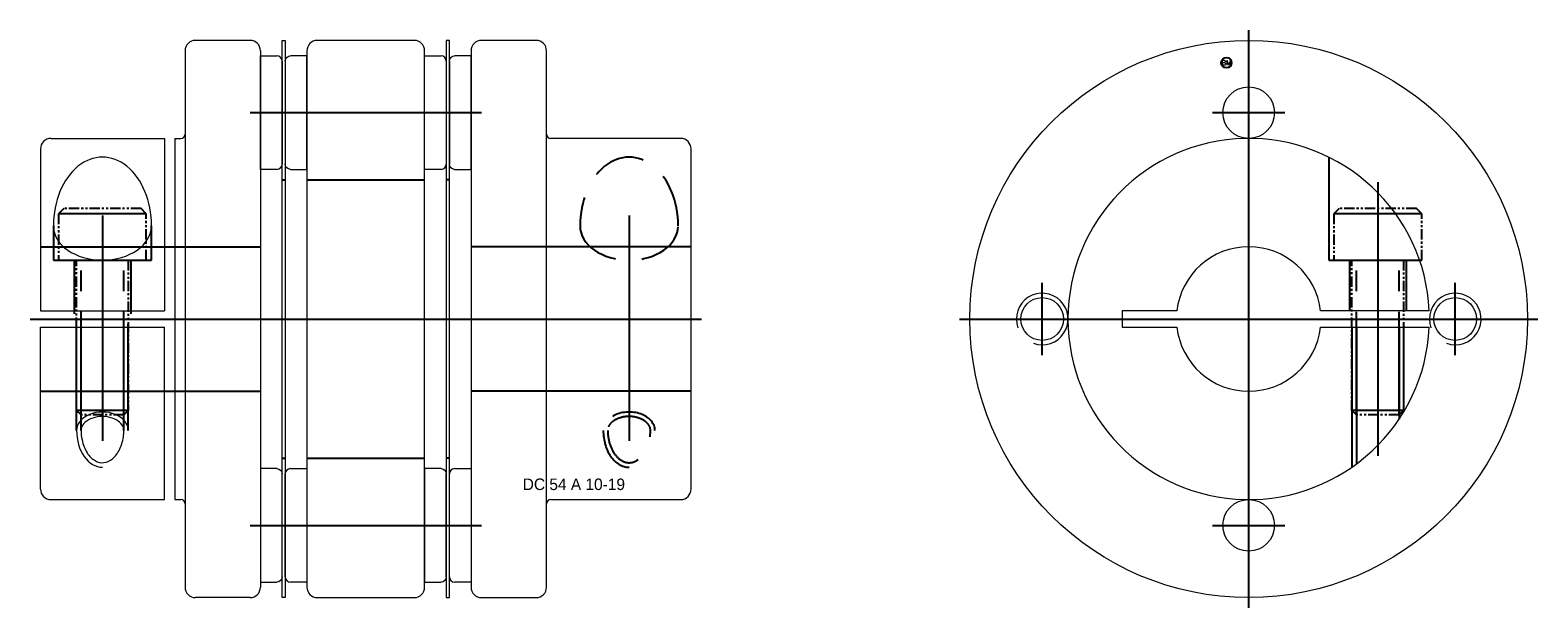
# Model space of a CAD drawing. Extents: x -22 to 124, y -28 to 28.
import ezdxf
from ezdxf.enums import TextEntityAlignment as Align

# ---------------------------------------------------------------- set-up
doc = ezdxf.new("R2010")
doc.units = 0
doc.header["$LTSCALE"] = 8
for name, pattern in [('CENTER', [50.8, 31.75, -6.35, 6.35, -6.35]), ('HIDDEN', [9.525, 6.35, -3.175]), ('PHANTOM', [2.5, 1.25, -0.25, 0.25, -0.25, 0.25, -0.25])]:
    doc.linetypes.add(name, pattern=pattern)
doc.layers.get('0').update_dxf_attribs({"linetype": 'CONTINUOUS', "lineweight": 18})
for name, color, linetype in [('BOM', 6, 'CONTINUOUS'), ('CENTER', 1, 'CENTER'), ('HIDDEN', 2, 'HIDDEN'), ('PHANTOM', 6, 'PHANTOM')]:
    doc.layers.add(name, color=color, linetype=linetype)
doc.layers.add('THIN', color=3, linetype='CONTINUOUS', lineweight=5)
doc.styles.add('ADESK1', font='romans')

# ---------------------------------------------------------------- blocks, each defined once
blk = doc.blocks.new('MCLBM2')
blk.add_circle((0, 0), 0.5)
at = {"style": 'ADESK1'}
blk.add_text('BM', height=0.5, dxfattribs=at).set_placement((0, 0), align=Align.MIDDLE)
at = {"style": 'ADESK1', "flags": 1}
for tag, p in [('NAME', (0, -1)), ('SPEC', (0, -3)), ('ENAME', (0, -2)), ('MATERIAL', (0, -4)), ('WEIGHT', (0, -6)), ('QTY', (0, -5)), ('PRICE', (0, -7)), ('REMARK', (0, -8)), ('USER1', (0, -9)), ('USER2', (0, -10)), ('USER3', (0, -11)), ('USER4', (0, -12)), ('USER5', (0, -13)), ('USER6', (0, -14))]:
    blk.add_attdef(tag, p, '', height=0.5, dxfattribs=at)

msp = doc.modelspace()

# ---------------------------------------------------------------- linework, layer by layer
for p, q in [((-1, 27), (-6.3, 27)), ((2.1, 27), (2.4, 27)), ((2.1, -27), (2.1, 27)), ((2.4, 27), (2.4, -27)), ((14.9, 27), (5.5, 27)), ((26.7, 27), (21.4, 27)), ((-7.3, 26), (-7.3, -26)), ((0, 26), (0, -26)), ((0, 25.5), (1.6, 25.5)), ((0, 14.5), (0, 25.5)), ((2.1, 25), (2.1, 15)), ((4.5, 26), (4.5, -26)), ((15.9, -26), (15.9, 26)), ((15.9, 25.5), (17.5, 25.5)), ((15.9, 14.5), (15.9, 25.5)), ((18, 25), (18, 15)), ((20.4, 26), (20.4, -26)), ((27.7, -26), (27.7, 26)), ((-21.3, 16.5), (-21.3, 0.8)), ((-20.3, 17.5), (-9.3, 17.5)), ((-9.3, 17.5), (-9.3, 0.8)), ((-8.3, 17.5), (-8.3, -17.5)), ((-8.3, 17.5), (-7.7, 17.5)), ((40.7, 17.5), (28.1, 17.5)), ((41.7, -16.5), (41.7, 16.5)), ((1.6, 14.5), (0, 14.5)), ((17.5, 14.5), (15.9, 14.5)), ((-21.3, 0.8), (-9.3, 0.8)), ((113.18, 0.8), (102.65, 0.8)), ((-21.3, -0.8), (-9.3, -0.8)), ((-21.3, -16.5), (-21.3, -0.8)), ((-9.3, -17.5), (-9.3, -0.8)), ((102.65, -0.8), (113.18, -0.8)), ((2.9, -14.5), (4.5, -14.5)), ((4.5, -14.5), (4.5, -25.5)), ((18.8, -14.5), (20.4, -14.5)), ((20.4, -14.5), (20.4, -25.5)), ((2.4, -25), (2.4, -15)), ((18.3, -25), (18.3, -15)), ((-20.3, -17.5), (-9.3, -17.5)), ((-8.3, -17.5), (-7.7, -17.5)), ((28.1, -17.5), (40.7, -17.5)), ((4.5, -25.5), (2.9, -25.5)), ((20.4, -25.5), (18.8, -25.5)), ((-1, -27), (-6.3, -27)), ((2.4, -27), (2.1, -27)), ((5.5, -27), (14.9, -27)), ((21.4, -27), (26.7, -27))]:
    msp.add_line(p, q)
at = {"extrusion": (1.22461e-16, -2.99932e-32, -1)}
for p, q in [((18.3, 27), (18, 27)), ((18, 27), (18, -27)), ((18.3, -27), (18.3, 27)), ((2.4, 25), (2.4, 15)), ((4.5, 25.5), (2.9, 25.5)), ((4.5, 14.5), (4.5, 25.5)), ((18.3, 25), (18.3, 15)), ((20.4, 25.5), (18.8, 25.5)), ((20.4, 14.5), (20.4, 25.5)), ((2.9, 14.5), (4.5, 14.5)), ((18.8, 14.5), (20.4, 14.5)), ((17.5, -14.5), (15.9, -14.5)), ((15.9, -14.5), (15.9, -25.5)), ((18, -25), (18, -15)), ((15.9, -25.5), (17.5, -25.5)), ((18, -27), (18.3, -27))]:
    msp.add_line(p, q, dxfattribs=at)
at = {"extrusion": (-2.99932e-32, -1.22461e-16, -1)}
for p, q in [((1.6, -14.5), (0, -14.5)), ((0, -14.5), (0, -25.5)), ((2.1, -25), (2.1, -15)), ((0, -25.5), (1.6, -25.5))]:
    msp.add_line(p, q, dxfattribs=at)
msp.add_lwpolyline([(88.75, 0.8), (83.45, 0.8), (83.45, -0.8), (88.75, -0.8)])
for centre, radius in [((95.7, 0), 27), ((95.7, 20), 2.5), ((75.7, 0), 2.07), ((115.7, 0), 2.07), ((95.7, -20), 2.5)]:
    msp.add_circle(centre, radius)
for centre, radius, start, end in [((-6.3, 26), 1, 90, 180), ((-1, 26), 1, 0, 90), ((5.5, 26), 1, 90, 180), ((14.9, 26), 1, 0, 90), ((21.4, 26), 1, 90, 180), ((26.7, 26), 1, 0, 90), ((1.6, 25), 0.5, 0, 90), ((17.5, 25), 0.5, 0, 90), ((-7.7, 17.9), 0.4, 270, 0), ((28.1, 17.9), 0.4, 180, 270), ((-20.3, 16.5), 1, 90, 180), ((40.7, 16.5), 1, 0, 90), ((95.7, 0), 17.5, 2.6201, 357.3799), ((1.6, 15), 0.5, 270, 0), ((17.5, 15), 0.5, 270, 0), ((95.7, 0), 7, 6.5624, 173.4376), ((95.7, 0), 7, 186.5624, 353.4376), ((2.9, -15), 0.5, 90, 180), ((18.8, -15), 0.5, 90, 180), ((-20.3, -16.5), 1, 180, 270), ((-7.7, -17.9), 0.4, 0, 90), ((28.1, -17.9), 0.4, 90, 180), ((40.7, -16.5), 1, 270, 0), ((-6.3, -26), 1, 180, 270), ((-1, -26), 1, 270, 0), ((2.9, -25), 0.5, 180, 270), ((5.5, -26), 1, 180, 270), ((14.9, -26), 1, 270, 0), ((18.8, -25), 0.5, 180, 270), ((21.4, -26), 1, 180, 270), ((26.7, -26), 1, 270, 0)]:
    msp.add_arc(centre, radius, start, end)
at = {"extrusion": (1.22461e-16, -2.99932e-32, -1)}
for centre, start, end in [((-2.9, 25), 0, 90), ((-18.8, 25), 0, 90), ((-2.9, 15), 270, 0), ((-18.8, 15), 270, 0), ((-17.5, -15), 90, 180), ((-17.5, -25), 180, 270)]:
    msp.add_arc(centre, 0.5, start, end, dxfattribs=at)
at = {"extrusion": (-2.99932e-32, -1.22461e-16, -1)}
for centre, start, end in [((-1.6, -15), 90, 180), ((-1.6, -25), 180, 270)]:
    msp.add_arc(centre, 0.5, start, end, dxfattribs=at)
at = {"ltscale": 0.1}
for major_axis, ratio, start_param, end_param in [((0, 6.66), 0.713187, 4.712389, 7.853982), ((4.75, 0), 0.701078, 3.141593, 6.283185)]:
    msp.add_ellipse((-15.3, 9.03), major_axis=major_axis, ratio=ratio, start_param=start_param, end_param=end_param, dxfattribs=at)
for points, knots in [([(-13.23, -10.8), (-13.23, -10.62), (-13.29, -10.44), (-13.53, -10.09), (-13.71, -9.92), (-14.2, -9.64), (-14.5, -9.54), (-15.13, -9.43), (-15.47, -9.43), (-16.11, -9.54), (-16.4, -9.64), (-16.89, -9.92), (-17.08, -10.09), (-17.31, -10.44), (-17.37, -10.62), (-17.37, -10.8)], [0, 0, 0, 0, 0.448997, 0.448997, 0.897993, 0.897993, 1.34699, 1.34699, 1.795986, 1.795986, 2.244983, 2.244983, 2.693979, 2.693979, 3.141593, 3.141593, 3.141593, 3.141593]), ([(-17.37, -10.8), (-17.37, -11.1), (-17.34, -11.41), (-17.18, -12.18), (-17.01, -12.61), (-16.56, -13.31), (-16.29, -13.57), (-15.73, -13.89), (-15.44, -13.95), (-14.87, -13.89), (-14.59, -13.77), (-14.05, -13.32), (-13.8, -12.99), (-13.43, -12.19), (-13.3, -11.72), (-13.24, -11.09), (-13.23, -10.94), (-13.23, -10.8)], [1.570796, 1.570796, 1.570796, 1.570796, 1.854146, 1.854146, 2.308245, 2.308245, 2.762344, 2.762344, 3.216444, 3.216444, 3.670543, 3.670543, 4.124642, 4.124642, 4.578741, 4.578741, 4.712389, 4.712389, 4.712389, 4.712389])]:
    msp.add_open_spline(points, degree=3, knots=knots, dxfattribs=at)
at = {"layer": 'CENTER'}
for p, q in [((95.7, -28), (95.7, 28)), ((95.7, 16.5), (95.7, 23.5)), ((-1, 20), (21.4, 20)), ((92.2, 20), (99.2, 20)), ((108.2, 13.25), (108.2, -13.25)), ((-15.3, 10.03), (-15.3, -11.8)), ((35.7, 10.03), (35.7, -11.8)), ((75.7, -3.5), (75.7, 3.5)), ((115.7, -3.5), (115.7, 3.5)), ((-22.3, 0), (42.7, 0)), ((67.7, 0), (123.7, 0)), ((72.2, 0), (79.2, 0)), ((112.2, 0), (119.2, 0)), ((95.7, -23.5), (95.7, -16.5)), ((92.2, -20), (99.2, -20))]:
    msp.add_line(p, q, dxfattribs=at)
at = {"layer": 'CENTER', "extrusion": (-2.99932e-32, -1.22461e-16, -1)}
msp.add_line((-1, -20), (21.4, -20), dxfattribs=at)
at = {"layer": 'HIDDEN'}
for p, q in [((2.1, 13.5), (2.4, 13.5)), ((4.5, 13.5), (15.9, 13.5)), ((18.3, 13.5), (18, 13.5)), ((-20.05, 9.03), (-20.05, 5.7)), ((-10.55, 5.7), (-10.55, 9.03)), ((-21.3, 7), (0, 7)), ((41.7, 7), (20.4, 7)), ((-20.05, 5.7), (-10.55, 5.7)), ((-18.05, 5.7), (-18.05, 0.5)), ((-12.55, 5.7), (-12.55, 0.5)), ((105.45, 5.7), (105.45, 0.8)), ((110.95, 5.7), (110.95, 0.8)), ((-17.8, -10.8), (-17.8, -0.5)), ((-17.37, -10.8), (-17.37, -0.5)), ((-13.23, -10.8), (-13.23, -0.5)), ((-12.8, -10.8), (-12.8, -0.5)), ((105.7, -0.8), (105.7, -14.36)), ((106.13, -0.8), (106.13, -14.05)), ((110.27, -0.8), (110.27, -9.7)), ((110.7, -0.8), (110.7, -9.01))]:
    msp.add_line(p, q, dxfattribs=at)
at = {"layer": 'HIDDEN', "extrusion": (-2.99932e-32, -1.22461e-16, -1)}
for p, q in [((-21.3, -7), (0, -7)), ((41.7, -7), (20.4, -7)), ((2.1, -13.5), (2.4, -13.5)), ((4.5, -13.5), (15.9, -13.5)), ((18.3, -13.5), (18, -13.5))]:
    msp.add_line(p, q, dxfattribs=at)
at = {"layer": 'HIDDEN'}
msp.add_lwpolyline([(103.45, 15.69), (103.45, 5.7), (112.25, 5.7)], dxfattribs=at)
at = {"layer": 'HIDDEN', "ltscale": 0.1}
for centre, major_axis, ratio, start_param, end_param in [((35.7, 9.03), (0, 6.66), 0.713187, 4.712389, 7.853982), ((35.7, 9.03), (4.75, 0), 0.701078, 3.141593, 6.283185), ((35.7, -10.8), (2.5, 0), 0.713004, 0, 3.141593), ((35.7, -10.8), (0, 3.57), 0.701259, 1.570796, 3.141593)]:
    msp.add_ellipse(centre, major_axis=major_axis, ratio=ratio, start_param=start_param, end_param=end_param, dxfattribs=at)
for points, knots in [([(37.77, -10.8), (37.77, -10.62), (37.71, -10.44), (37.47, -10.09), (37.29, -9.92), (36.8, -9.64), (36.5, -9.54), (35.87, -9.43), (35.53, -9.43), (34.89, -9.54), (34.6, -9.64), (34.11, -9.92), (33.92, -10.09), (33.69, -10.44), (33.63, -10.62), (33.63, -10.8)], [0, 0, 0, 0, 0.448997, 0.448997, 0.897993, 0.897993, 1.34699, 1.34699, 1.795986, 1.795986, 2.244983, 2.244983, 2.693979, 2.693979, 3.141593, 3.141593, 3.141593, 3.141593]), ([(33.63, -10.8), (33.63, -11.1), (33.66, -11.41), (33.82, -12.18), (33.99, -12.61), (34.44, -13.31), (34.71, -13.57), (35.27, -13.89), (35.56, -13.95), (36.13, -13.89), (36.41, -13.77), (36.95, -13.32), (37.2, -12.99), (37.57, -12.19), (37.7, -11.72), (37.76, -11.09), (37.77, -10.94), (37.77, -10.8)], [1.570796, 1.570796, 1.570796, 1.570796, 1.854146, 1.854146, 2.308245, 2.308245, 2.762344, 2.762344, 3.216444, 3.216444, 3.670543, 3.670543, 4.124642, 4.124642, 4.578741, 4.578741, 4.712389, 4.712389, 4.712389, 4.712389])]:
    msp.add_open_spline(points, degree=3, knots=knots, dxfattribs=at)
at = {"layer": 'PHANTOM'}
for p, q in [((-11.05, 10.2), (-19.55, 10.2)), ((112.45, 10.2), (103.95, 10.2)), ((-17.37, -9.3), (-17.37, 5.7)), ((-13.23, -9.3), (-13.23, 5.7)), ((106.13, -9.3), (106.13, 5.7)), ((110.27, -9.3), (110.27, 5.7)), ((-12.8, -8.87), (-17.8, -8.87)), ((110.7, -8.87), (105.7, -8.87))]:
    msp.add_line(p, q, dxfattribs=at)
at = {"layer": 'PHANTOM', "ltscale": 0.1}
for points in [[(-11.05, 5.7), (-11.05, 10.2), (-11.55, 10.7), (-19.05, 10.7), (-19.55, 10.2), (-19.55, 5.7)], [(112.45, 5.7), (112.45, 10.2), (111.95, 10.7), (104.45, 10.7), (103.95, 10.2), (103.95, 5.7)]]:
    msp.add_lwpolyline(points, close=True, dxfattribs=at)
for points in [[(-12.8, 5.7), (-12.8, -8.87), (-13.23, -9.3), (-17.37, -9.3), (-17.8, -8.87), (-17.8, 5.7)], [(110.7, 5.7), (110.7, -8.87), (110.27, -9.3), (106.13, -9.3), (105.7, -8.87), (105.7, 5.7)]]:
    msp.add_lwpolyline(points, dxfattribs=at)
at = {"layer": 'THIN'}
for centre in [(75.7, 0), (115.7, 0)]:
    msp.add_arc(centre, 2.5, 250, 200, dxfattribs=at)
at = {"layer": 'THIN', "ltscale": 0.1}
for major_axis, ratio, start_param in [((2.5, 0), 0.713004, 0), ((0, 3.57), 0.701259, 1.570796)]:
    msp.add_ellipse((-15.3, -10.8), major_axis=major_axis, ratio=ratio, start_param=start_param, end_param=3.141593, dxfattribs=at)

# ---------------------------------------------------------------- block references
at = {"layer": 'BOM'}
msp.add_blockref('MCLBM2', (93.54, 24.84), dxfattribs=at)

# ---------------------------------------------------------------- texts
at = {"ltscale": 0.6, "insert": (25.4, -15.46), "char_height": 1.1197, "attachment_point": 1}
msp.add_mtext('DC 54 A 10-19', dxfattribs=at)

doc.saveas('drawing.dxf')
